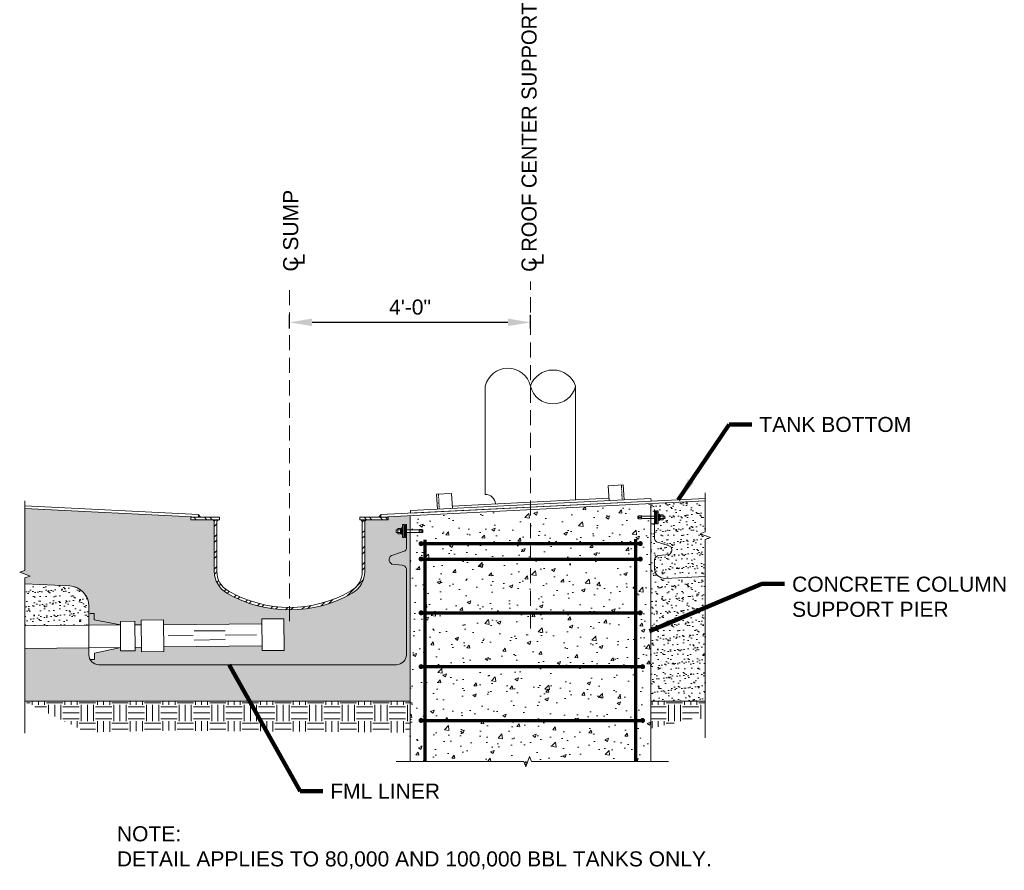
# Model space of a CAD drawing. Header units: inches. Extents: x -1412 to -265, y -396 to 498.
# Tile 1 of 5: x -1412 to -1216, y 73 to 242. Entities that reach past the tile are written whole.
import ezdxf

# ---------------------------------------------------------------- set-up
doc = ezdxf.new("R2010")
doc.units = ezdxf.units.IN
doc.header["$MEASUREMENT"] = 0
doc.linetypes.add('( Dashed )', pattern=[9, 6, -3])
doc.linetypes.add('HIDDEN2', pattern=[0.1875, 0.125, -0.0625])
doc.layers.get('DefPoints').update_dxf_attribs({"lineweight": 0})
for name, color, linetype, lineweight in [('G-ANNO-DIMS', 2, 'Continuous', 0), ('G-ANNO-MASK', 1, 'Continuous', 0), ('G-ANNO-NOTE', 4, 'Continuous', 30), ('G-ANNO-PATT', 250, 'Continuous', 0), ('G-ANNO-TEXT', 2, 'Continuous', 30), ('G-GRID-COOR', 2, 'Continuous', 13), ('M-DETL-LGHT', 3, 'Continuous', 0), ('M-DETL-MEDM', 5, 'Continuous', 0), ('M-DETL-MLGT', 2, 'Continuous', 0), ('M-DETL-XLGT', 1, 'Continuous', 0), ('S-REIN-RBAR', 1, 'Continuous', 70)]:
    doc.layers.add(name, color=color, linetype=linetype, lineweight=lineweight)
doc.styles.add("AEC_AC_07ArchDims-CC_1-2_1'", font='arial.ttf', dxfattribs={"height": 3})
doc.styles.add("AEC_AC_46Text-LeftTop_1-2_1'", font='arial.ttf', dxfattribs={"height": 3})
doc.dimstyles.new("AEC_AC_07_Arch-Dims_1-2_1'", dxfattribs={"dimtxt": 3, "dimasz": 4.5, "dimexe": 1.5, "dimexo": 1.5, "dimgap": 1.5, "dimtad": 1, "dimdec": 4, "dimzin": 15, "dimdsep": 46, "dimlunit": 4, "dimtxsty": "AEC_AC_07ArchDims-CC_1-2_1'", "dimcen": 0.09, "dimclrd": 256, "dimclre": 256, "dimazin": 2, "dimtfac": 0.7, "dimtdec": 4, "dimtix": 1, "dimtmove": 1, "dimatfit": 3, "dimfxl": 1, "dimfrac": 1, "dimtolj": 1, "dimtzin": 15, "dimlwd": 30, "dimlwe": 30, "dimarcsym": 0})
doc.dimstyles.new("AEC_AC_46_Notes_1-2_1'", dxfattribs={"dimtxt": 3, "dimasz": 4.5, "dimexe": 1.5, "dimexo": 1.5, "dimgap": 1.5, "dimtad": 1, "dimjust": 1, "dimdec": 3, "dimzin": 15, "dimdsep": 46, "dimlunit": 5, "dimtxsty": "AEC_AC_46Text-LeftTop_1-2_1'", "dimcen": 0.09, "dimclrd": 256, "dimclre": 256, "dimazin": 2, "dimtfac": 0.7, "dimtdec": 3, "dimtmove": 1, "dimatfit": 1, "dimfxl": 1, "dimfrac": 1, "dimtolj": 1, "dimtzin": 15, "dimlwd": 30, "dimlwe": 30, "dimarcsym": 0})

# ---------------------------------------------------------------- blocks, each defined once
blk = doc.blocks.new('PIPEEND')
for centre, radius, start, end in [((0.059, 0.75), 0.257, 103.375, 256.625), ((0.087, 0.25), 0.265, 109.106, 250.894), ((-0.059, 0.25), 0.257, 283.375, 76.625)]:
    blk.add_arc(centre, radius, start, end)
blk = doc.blocks.new('*D52')
at = {"layer": 'DefPoints', "color": 0, "transparency": 16777216}
for p in [(-1358.17, 182.08), (-1358.17, 179.33), (-1310.17, 179.33)]:
    blk.add_point(p, dxfattribs=at)
at = {"layer": 'G-ANNO-DIMS', "lineweight": 30, "transparency": 16777216}
for p, q in [((-1358.17, 180.83), (-1358.17, 183.58)), ((-1310.17, 180.83), (-1310.17, 183.58)), ((-1314.67, 182.08), (-1353.67, 182.08))]:
    blk.add_line(p, q, dxfattribs=at)
at = {"layer": 'G-ANNO-DIMS', "transparency": 16777216}
for points in [[(-1353.67, 182.83), (-1353.67, 181.33), (-1358.17, 182.08)], [(-1314.67, 182.83), (-1314.67, 181.33), (-1310.17, 182.08)]]:
    blk.add_solid(points, dxfattribs=at)
at = {"layer": 'G-ANNO-DIMS', "color": 0, "lineweight": 30, "transparency": 16777216, "insert": (-1334.17, 185.11), "char_height": 3, "attachment_point": 5, "style": "AEC_AC_07ArchDims-CC_1-2_1'"}
blk.add_mtext('\\A1;4\'-0"', dxfattribs=at)

msp = doc.modelspace()

# ---------------------------------------------------------------- hatches: boundary and pattern name
at = {"layer": 'G-ANNO-PATT'}
h = msp.add_hatch(dxfattribs=at)
h.set_pattern_fill('AR-CONC', color=256, style=0, pattern_type=2)
h.set_pattern_definition([(50, (-1328.6265, 110.2856), (7.1726, -0.6275), [0.75, -8.25]), (355, (-1328.6265, 110.2856), (-1.3875, 7.5219), [0.6, -6.6]), (100.451, (-1328.029, 110.233), (5.7851, 6.8944), [0.6374, -7.0114]), (46.184, (-1328.6265, 112.286), (10.6724, -1.6552), [1.125, -12.375]), (96.636, (-1327.737, 112.148), (9.3466, 9.7412), [0.9561, -10.5171]), (351.184, (-1328.627, 112.286), (9.3466, 9.7412), [0.9, -9.9]), (21, (-1327.6265, 111.7856), (5.9691, -4.0262), [0.75, -8.25]), (326, (-1327.6265, 111.7856), (2.4332, 7.2515), [0.6, -6.6]), (71.451, (-1327.129, 111.45), (8.4022, 3.2253), [0.6374, -7.0114]), (37.5, (-1328.6265, 110.2856), (0.1216, 3.32894), [0, -6.52, 0, -6.7, 0, -6.625]), (7.5, (-1328.6265, 110.2856), (2.6307, 3.94412), [0, -3.82, 0, -6.37, 0, -2.525]), (327.5, (-1330.8565, 110.2856), (5.33822, -0.22555), [0, -2.5, 0, -7.8, 0, -10.35]), (317.5, (-1331.8565, 110.2856), (5.83186, 1.00105), [0, -3.25, 0, -5.18, 0, -7.35])])
h.paths.add_polyline_path([(-1334.16658, 104.68751), (-1334.16658, 94.55727), (-1311.47005, 94.55727), (-1311.09505, 93.52697), (-1310.34505, 95.58758), (-1309.97005, 94.55727), (-1286.16658, 94.55727), (-1286.16658, 104.68751), (-1286.16658, 142.95754), (-1288.01185, 142.95754), (-1288.60616, 142.90815), (-1288.73834, 142.95754), (-1288.73834, 143.22188), (-1288.73834, 143.486), (-1288.60616, 143.486), (-1288.01185, 143.53539), (-1286.16667, 143.50228), (-1286.16658, 143.50703), (-1286.16658, 145.94706), (-1334.16658, 143.54706), (-1334.16658, 141.62769), (-1334.16658, 140.75589), (-1332.32131, 140.75589), (-1331.727, 140.80528), (-1331.59483, 140.75589), (-1331.59483, 140.49178), (-1331.59483, 140.22743), (-1331.727, 140.22743), (-1332.32131, 140.17804), (-1334.16658, 140.21115)])
at = {"layer": 'G-ANNO-PATT', "lineweight": 13}
h = msp.add_hatch(dxfattribs=at)
h.set_pattern_fill('AR-SAND', color=256, style=0, pattern_type=2)
h.set_pattern_definition([(37.5, (-1278.739, 135.9153), (-0.063, 1.92682), [0, -1.52, 0, -1.7, 0, -1.625]), (7.5, (-1278.739, 135.9153), (1.7698, 2.82215), [0, -0.82, 0, -1.37, 0, -0.525]), (327.5, (-1279.969, 135.9153), (3.11414, 0.00566), [0, -0.5, 0, -1.8, 0, -2.35]), (317.5, (-1279.969, 135.9153), (3.0061, 0.8777), [0, -0.25, 0, -1.18, 0, -1.35])])
h.paths.add_polyline_path([(-1285.45135, 138.92179, 0.295847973), (-1285.03133, 138.36332), (-1282.73724, 137.60084, -0.743172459), (-1282.55107, 135.80985), (-1284.55929, 135.60906, 0.3229525), (-1285.47001, 134.84118), (-1285.47082, 134.66566), (-1285.45795, 132.92503, 0.403276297), (-1283.34792, 131.05715), (-1275.32533, 131.44734), (-1275.32533, 138.82779), (-1274.29503, 139.20279), (-1276.35563, 139.95279), (-1275.32533, 140.32779), (-1275.32533, 146.48912), (-1286.16658, 145.94706), (-1286.16658, 143.486), (-1285.44508, 143.486), (-1285.25924, 143.486), (-1285.25924, 144.54268), (-1285.11764, 144.54268), (-1285.11764, 143.486), (-1284.95838, 143.486), (-1284.95838, 144.54268), (-1284.69427, 144.54268), (-1284.69427, 143.486), (-1284.53954, 143.486), (-1284.53954, 143.84466), (-1284.47109, 143.84466), (-1284.47109, 143.486), (-1284.295, 143.486), (-1284.295, 143.61284, -0.244404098), (-1284.22904, 143.75013), (-1283.80063, 143.75013, -0.23624493), (-1283.73459, 143.61794), (-1283.73385, 143.61794), (-1283.73385, 143.486), (-1283.39495, 143.486), (-1283.39495, 142.95754), (-1283.73385, 142.95754), (-1283.73385, 142.8256), (-1283.73459, 142.8256, -0.236115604), (-1283.80063, 142.69349), (-1284.22904, 142.69349, -0.244404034), (-1284.295, 142.83077), (-1284.295, 142.95754), (-1284.47109, 142.95754), (-1284.47109, 142.59887), (-1284.53954, 142.59887), (-1284.53954, 142.95754), (-1284.69427, 142.95754), (-1284.69427, 141.90108), (-1284.95838, 141.90108), (-1284.95838, 142.95754), (-1285.11764, 142.95754), (-1285.11764, 141.90108), (-1285.25924, 141.90108), (-1285.25924, 142.95754), (-1285.44508, 142.95754), (-1285.44508, 140.29373), (-1285.44508, 139.5801), (-1285.44834, 139.58011)])
h = msp.add_hatch(dxfattribs=at)
h.set_pattern_fill('AR-SAND', color=256, style=0, pattern_type=2)
h.set_pattern_definition([(37.5, (-1388.2087, 135.0627), (-0.062993, 1.926824), [0, -1.52, 0, -1.7, 0, -1.625]), (7.5, (-1388.2087, 135.0627), (1.76978, 2.82215), [0, -0.82, 0, -1.37, 0, -0.525]), (327.5, (-1389.4387, 135.0627), (3.11414, 0.00566), [0, -0.5, 0, -1.8, 0, -2.35]), (317.5, (-1389.4387, 135.0627), (3.00613, 0.87768), [0, -0.25, 0, -1.18, 0, -1.35])])
h.paths.add_polyline_path([(-1397.90551, 114.86896, 0.269847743), (-1396.16643, 113.85667), (-1358.16658, 113.85667), (-1336.88808, 113.85667, 0.414213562), (-1334.88809, 115.85666), (-1334.83835, 132.77527), (-1334.84023, 132.95077, 0.3229525), (-1335.75563, 133.71307), (-1337.76505, 133.90155, -0.743172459), (-1337.58985, 135.69365), (-1335.30048, 136.47016, 0.295847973), (-1334.88388, 137.03119), (-1334.88809, 138.40311), (-1334.88809, 140.22743), (-1335.07393, 140.22743), (-1335.07393, 139.17098), (-1335.21552, 139.17098), (-1335.21552, 140.22743), (-1335.37478, 140.22743), (-1335.37478, 139.17098), (-1335.63889, 139.17098), (-1335.63889, 140.22743), (-1335.79363, 140.22743), (-1335.79363, 139.86877), (-1335.86208, 139.86877), (-1335.86208, 140.22743), (-1336.03816, 140.22743), (-1336.03816, 140.10067, -0.244404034), (-1336.10412, 139.96338), (-1336.53254, 139.96338, -0.236115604), (-1336.59858, 140.09549), (-1336.59932, 140.09549), (-1336.59932, 140.22743), (-1336.93822, 140.22743), (-1336.93822, 140.75589), (-1336.59932, 140.75589), (-1336.59932, 140.88783), (-1336.59858, 140.88783, -0.23624493), (-1336.53254, 141.02002), (-1336.10412, 141.02002, -0.244404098), (-1336.03816, 140.88274), (-1336.03816, 140.75589), (-1335.86208, 140.75589), (-1335.86208, 141.11456), (-1335.79363, 141.11456), (-1335.79363, 140.75589), (-1335.63889, 140.75589), (-1335.63889, 141.81258), (-1335.37478, 141.81258), (-1335.37478, 140.75589), (-1335.21552, 140.75589), (-1335.21552, 141.81258), (-1335.07393, 141.81258), (-1335.07393, 140.75589), (-1334.88809, 140.75589), (-1334.16658, 140.75589), (-1334.16658, 141.62769), (-1334.16658, 143.54706), (-1339.97684, 143.25655), (-1338.50775, 143.25655), (-1338.50167, 142.75655), (-1343.16658, 142.75655), (-1343.16658, 132.4522, -0.267949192), (-1345.66658, 128.12207, -0.267949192), (-1370.66658, 128.12207, -0.267949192), (-1373.16658, 132.4522), (-1373.16658, 142.75655), (-1377.8315, 142.75655), (-1377.81647, 143.25655), (-1376.33801, 143.25655), (-1410.92014, 144.98474), (-1410.92014, 132.64674), (-1411.95045, 132.27174), (-1409.88984, 131.52174), (-1410.92014, 131.14674), (-1410.92014, 129.98399), (-1401.97211, 129.54879, -0.400050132), (-1398.16642, 125.55351), (-1398.16642, 121.71798), (-1391.8633, 121.78102), (-1391.86795, 122.47933), (-1388.9786, 122.5023), (-1388.97399, 121.80991), (-1387.71218, 121.82253), (-1387.71177, 121.82253), (-1387.72099, 122.72814), (-1383.32227, 122.77295), (-1383.31239, 121.80281), (-1363.7124, 122.00691), (-1363.72218, 122.96731), (-1359.32347, 123.01212), (-1359.25918, 116.70113), (-1363.6579, 116.65632), (-1363.66764, 117.61225), (-1383.26768, 117.41261), (-1383.25799, 116.46196), (-1387.65671, 116.41715), (-1387.66593, 117.32276), (-1387.66635, 117.32276), (-1388.94399, 117.30998), (-1388.93937, 116.61759), (-1391.82875, 116.59833), (-1391.8333, 117.28109), (-1397.06867, 116.14244), (-1397.04354, 114.8862)])
at = {"layer": 'G-ANNO-PATT'}
h = msp.add_hatch(dxfattribs=at)
h.set_pattern_fill('ANSI32', color=256, style=0, pattern_type=2)
h.set_pattern_definition([(135, (-1377.8323, 142.7568), (-1.59099, -1.59099), []), (135, (-1377.8323, 143.8175), (-1.59099, -1.59099), [])])
h.paths.add_polyline_path([(-1372.15477, 142.75655), (-1372.15477, 143.25655), (-1377.8315, 143.25655), (-1377.8315, 142.75655)])
h.paths.add_polyline_path([(-1338.50167, 142.75655), (-1338.50167, 143.25655), (-1344.17839, 143.25655), (-1344.17839, 142.75655)])
h = msp.add_hatch(dxfattribs=at)
h.set_pattern_fill('ANSI32', color=256, style=0, pattern_type=2)
h.set_pattern_definition([(45, (-1373.1674, 107.4457), (-1.59099, 1.59099), []), (45, (-1372.1067, 107.4457), (-1.59099, 1.59099), [])])
h.paths.add_polyline_path([(-1372.65477, 132.44538), (-1372.65477, 142.75655), (-1373.16658, 142.75655), (-1373.16658, 132.4522, 0.267949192), (-1370.66658, 128.12207, 0.267949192), (-1345.66658, 128.12207, 0.267949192), (-1343.16658, 132.4522), (-1343.16658, 142.75655), (-1343.67839, 142.75655), (-1343.67839, 132.44538, -0.268131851), (-1345.93105, 128.54674, -0.267583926), (-1370.40212, 128.54674, -0.268131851)])
at = {"layer": 'G-ANNO-PATT', "lineweight": 13}
h = msp.add_hatch(dxfattribs=at)
h.set_pattern_fill('AR-SAND', color=256, style=0, pattern_type=2)
h.set_pattern_definition([(37.5, (-1279.5427, 116.9106), (-0.06299, 1.92682), [0, -1.52, 0, -1.7, 0, -1.625]), (7.5, (-1279.5427, 116.9106), (1.76978, 2.82215), [0, -0.82, 0, -1.37, 0, -0.525]), (327.5, (-1280.7727, 116.9106), (3.11414, 0.00566), [0, -0.5, 0, -1.8, 0, -2.35]), (317.5, (-1280.7727, 116.9106), (3.00613, 0.87768), [0, -0.25, 0, -1.18, 0, -1.35])])
h.paths.add_polyline_path([(-1283.34792, 131.05715, -0.403276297), (-1285.45795, 132.92503), (-1285.47082, 134.66566), (-1285.47001, 134.84118, -0.3229525), (-1284.55929, 135.60906), (-1282.55107, 135.80985, 0.743172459), (-1282.73724, 137.60084), (-1285.03133, 138.36332, -0.295847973), (-1285.45135, 138.92179), (-1285.44834, 139.58011), (-1285.44508, 140.29373), (-1285.44508, 142.95754), (-1286.16658, 142.95754), (-1286.16658, 106.60688), (-1275.32533, 106.60688), (-1275.32533, 131.44734)])
h = msp.add_hatch(dxfattribs=at)
h.set_pattern_fill('AR-SAND', color=256, style=0, pattern_type=2)
h.set_pattern_definition([(37.5, (-1400.4622, 110.2224), (-0.062993, 1.926824), [0, -1.52, 0, -1.7, 0, -1.625]), (7.5, (-1400.4622, 110.2224), (1.76978, 2.82215), [0, -0.82, 0, -1.37, 0, -0.525]), (327.5, (-1401.6922, 110.2224), (3.11414, 0.00566), [0, -0.5, 0, -1.8, 0, -2.35]), (317.5, (-1401.6922, 110.2224), (3.00613, 0.87768), [0, -0.25, 0, -1.18, 0, -1.35])])
h.paths.add_polyline_path([(-1334.88388, 137.03119, -0.295847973), (-1335.30048, 136.47016), (-1337.58985, 135.69365, 0.743172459), (-1337.76505, 133.90155), (-1335.75563, 133.71307, -0.3229525), (-1334.84023, 132.95077), (-1334.83835, 132.77527), (-1334.88809, 115.85666, -0.414213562), (-1336.88808, 113.85667), (-1358.16658, 113.85667), (-1396.16643, 113.85667, -0.413627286), (-1398.16642, 115.85266, -0.000500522), (-1398.16642, 115.85666), (-1398.16642, 117.21776), (-1410.92014, 117.09022), (-1410.92014, 106.60688), (-1334.16658, 106.60688), (-1334.16658, 140.22743), (-1334.88809, 140.22743), (-1334.88809, 138.40311)])
h = msp.add_hatch(dxfattribs=at)
h.set_pattern_fill('AR-SAND', color=256, style=0, pattern_type=2)
h.set_pattern_definition([(37.5, (-1403.8233, 123.7045), (-0.063, 1.92682), [0, -1.52, 0, -1.7, 0, -1.625]), (7.5, (-1403.8233, 123.7045), (1.7698, 2.82215), [0, -0.82, 0, -1.37, 0, -0.525]), (327.5, (-1405.0533, 123.7045), (3.11414, 0.00566), [0, -0.5, 0, -1.8, 0, -2.35]), (317.5, (-1405.0533, 123.7045), (3.0061, 0.8777), [0, -0.25, 0, -1.18, 0, -1.35])])
h.paths.add_polyline_path([(-1398.16642, 125.55351, 0.400050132), (-1401.97211, 129.54879), (-1410.92014, 129.98399), (-1410.92014, 121.59045), (-1398.16642, 121.71798)])
at = {"layer": 'G-ANNO-PATT'}
h = msp.add_hatch(dxfattribs=at)
h.set_pattern_fill('EARTH', color=256, pattern_type=2)
h.set_pattern_definition([(0, (-5118.0906, -3631.2126), (3.249996, 3.249996), [3.249996, -3.249996]), (0, (-5118.0906, -3629.994), (3.249996, 3.249996), [3.249996, -3.249996]), (0, (-5118.0906, -3628.775), (3.249996, 3.249996), [3.249996, -3.249996]), (90, (-5117.6843, -3628.369), (-3.249996, 3.249996), [3.249996, -3.249996]), (90, (-5116.4655, -3628.369), (-3.249996, 3.249996), [3.249996, -3.249996]), (90, (-5115.2468, -3628.369), (-3.249996, 3.249996), [3.249996, -3.249996])])
h.paths.add_polyline_path([(-1286.16658, 106.60688), (-1286.16658, 101.17448), (-1277.72328, 103.08461), (-1275.32533, 103.08461), (-1275.32533, 106.60688)])
h.paths.add_polyline_path([(-1334.16658, 100.33289), (-1334.16658, 106.60688), (-1410.92014, 106.60688), (-1410.92014, 106.45637), (-1398.63615, 100.39107), (-1381.82442, 100.72648), (-1346.86753, 100.4545)])
at = {"layer": 'M-DETL-MLGT'}
for points in [[(-1376.33801, 143.25655), (-1376.32207, 143.74755), (-1375.92373, 143.25655)], [(-1373.17059, 142.24095), (-1373.57647, 142.75609), (-1373.17059, 142.75609)], [(-1343.68027, 142.24095), (-1344.08615, 142.75609), (-1343.68027, 142.75609)]]:
    msp.add_hatch(color=256, dxfattribs=at).paths.add_polyline_path(points)
at = {"layer": 'M-DETL-MLGT', "extrusion": (0, 0, -1)}
for points in [[(1339.99516, 143.25655), (1340.0111, 143.74755), (1340.40943, 143.25655)], [(1372.65289, 142.24095), (1372.24701, 142.75609), (1372.65289, 142.75609)], [(1343.16257, 142.24095), (1342.75669, 142.75609), (1343.16257, 142.75609)]]:
    msp.add_hatch(color=256, dxfattribs=at).paths.add_polyline_path(points)
at = {"layer": 'S-REIN-RBAR'}
h = msp.add_hatch(color=256, dxfattribs=at)
edge = h.paths.add_edge_path()
edge.add_arc((-1331.9615, 137.98283), 0.5, 0, 360)
h = msp.add_hatch(color=256, dxfattribs=at)
edge = h.paths.add_edge_path()
edge.add_arc((-1288.2759, 137.98283), 0.5, 0, 360)
h = msp.add_hatch(color=256, dxfattribs=at)
edge = h.paths.add_edge_path()
edge.add_arc((-1331.9615, 134.91252), 0.5, 0, 360)
h = msp.add_hatch(color=256, dxfattribs=at)
edge = h.paths.add_edge_path()
edge.add_arc((-1288.2759, 134.91252), 0.5, 0, 360)
h = msp.add_hatch(color=256, dxfattribs=at)
edge = h.paths.add_edge_path()
edge.add_arc((-1331.9615, 124.18908), 0.5, 0, 360)
h = msp.add_hatch(color=256, dxfattribs=at)
edge = h.paths.add_edge_path()
edge.add_arc((-1288.2759, 124.18908), 0.5, 0, 360)
h = msp.add_hatch(color=256, dxfattribs=at)
edge = h.paths.add_edge_path()
edge.add_arc((-1331.9615, 113.46565), 0.5, 0, 360)
h = msp.add_hatch(color=256, dxfattribs=at)
edge = h.paths.add_edge_path()
edge.add_arc((-1287.82655, 113.46565), 0.5, 0, 360)
h = msp.add_hatch(color=256, dxfattribs=at)
edge = h.paths.add_edge_path()
edge.add_arc((-1331.9615, 102.74221), 0.5, 0, 360)
h = msp.add_hatch(color=256, dxfattribs=at)
edge = h.paths.add_edge_path()
edge.add_arc((-1287.82655, 102.74221), 0.5, 0, 360)

# ---------------------------------------------------------------- linework, layer by layer
at = {"layer": 'G-ANNO-MASK', "flags": 128}
for points in [[(-1275.32533, 99.25133), (-1275.32533, 138.82779), (-1274.29503, 139.20279), (-1276.35563, 139.95279), (-1275.32533, 140.32779), (-1275.32533, 148.12019)], [(-1410.92014, 100.2278), (-1410.92014, 131.14674), (-1409.88984, 131.52174), (-1411.95045, 132.27174), (-1410.92014, 132.64674), (-1410.92014, 146.48129)], [(-1282.62551, 94.55727), (-1309.97005, 94.55727), (-1310.34505, 95.58758), (-1311.09505, 93.52697), (-1311.47005, 94.55727), (-1336.90605, 94.55727)]]:
    msp.add_lwpolyline(points, dxfattribs=at)
at = {"layer": 'G-GRID-COOR', "linetype": '( Dashed )', "ltscale": 0.5}
for p, q in [((-1358.16658, 122.52968), (-1358.16658, 189.98171)), ((-1310.16658, 121.07149), (-1310.16658, 190.24587))]:
    msp.add_line(p, q, dxfattribs=at)
at = {"layer": 'M-DETL-LGHT', "color": 3}
for p, q in [((-1397.13539, 124.07108), (-1397.99753, 124.07108)), ((-1397.13539, 122.8146), (-1397.13539, 124.07108)), ((-1410.92014, 121.59045), (-1391.8633, 121.78102)), ((-1391.8633, 121.78102), (-1397.13539, 122.8146)), ((-1388.97399, 121.80991), (-1387.71218, 121.82253)), ((-1383.32227, 122.77295), (-1387.72099, 122.72814)), ((-1387.72099, 122.72814), (-1387.65671, 116.41715)), ((-1383.25799, 116.46196), (-1383.32227, 122.77295)), ((-1383.31239, 121.80281), (-1363.7124, 122.00691)), ((-1363.72218, 122.96731), (-1359.32347, 123.01212)), ((-1363.6579, 116.65632), (-1363.72218, 122.96731)), ((-1359.32347, 123.01212), (-1359.25918, 116.70113)), ((-1377.20554, 120.58887), (-1370.9981, 120.61815)), ((-1370.99374, 119.72746), (-1364.78698, 119.82463)), ((-1382.38184, 119.62128), (-1377.39887, 119.67128)), ((-1377.187, 118.76888), (-1370.98025, 118.86604)), ((-1410.92014, 117.09022), (-1391.8333, 117.28109)), ((-1391.8183, 117.28124), (-1397.06867, 116.14244)), ((-1397.06867, 116.14244), (-1397.04354, 114.8862)), ((-1388.94399, 117.30998), (-1387.66635, 117.32276)), ((-1387.65671, 116.41715), (-1383.25799, 116.46196)), ((-1383.26768, 117.41261), (-1363.66764, 117.61225)), ((-1359.25918, 116.70113), (-1363.6579, 116.65632)), ((-1397.04354, 114.8862), (-1397.90551, 114.86896))]:
    msp.add_line(p, q, dxfattribs=at)
msp.add_3dface([(-1388.9786, 122.5023), (-1388.93937, 116.61759), (-1391.82875, 116.59833), (-1391.86795, 122.47933)], dxfattribs=at)
at = {"layer": 'M-DETL-MEDM'}
for p, q in [((-1285.44508, 144.78197), (-1285.44508, 139.5801)), ((-1334.88809, 141.83984), (-1334.88809, 138.40311)), ((-1285.47082, 134.66566), (-1285.45795, 132.92503)), ((-1334.83835, 132.77527), (-1334.88809, 115.85666)), ((-1401.97211, 129.54879), (-1410.92014, 129.98399)), ((-1275.32533, 131.44734), (-1283.34792, 131.05715)), ((-1398.16642, 115.85666), (-1398.16642, 125.55351)), ((-1358.16658, 113.85667), (-1396.16643, 113.85667)), ((-1336.88808, 113.85667), (-1358.16658, 113.85667))]:
    msp.add_line(p, q, dxfattribs=at)
at = {"layer": 'M-DETL-MEDM', "flags": 128}
for points in [[(-1285.44508, 140.29373), (-1285.45135, 138.92179, 0.295847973), (-1285.03133, 138.36332), (-1282.73724, 137.60084, -0.743172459), (-1282.55107, 135.80985), (-1284.55929, 135.60906, 0.3229525), (-1285.47001, 134.84118), (-1285.47082, 134.66566)], [(-1334.89856, 138.40307), (-1334.88388, 137.03119, -0.295847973), (-1335.30048, 136.47016), (-1337.58985, 135.69365, 0.743172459), (-1337.76505, 133.90155), (-1335.75563, 133.71307, -0.3229525), (-1334.84023, 132.95077), (-1334.83835, 132.77527)]]:
    msp.add_lwpolyline(points, format="xyb", dxfattribs=at)
at = {"layer": 'M-DETL-MEDM'}
for centre, radius, start, end in [((-1283.43331, 133.08642), 2.03106, 184.5573243, 272.4095335), ((-1402.16642, 125.55351), 4, 0, 87.2155424), ((-1396.16643, 115.85666), 1.99999, 180, 270), ((-1396.16643, 115.85666), 1.99999, 180, 270), ((-1336.88808, 115.85666), 1.99999, 270, 360)]:
    msp.add_arc(centre, radius, start, end, dxfattribs=at)
at = {"layer": 'M-DETL-MLGT'}
for p, q in [((-1319.16658, 169.38172), (-1319.16658, 147.80023)), ((-1301.16658, 169.38172), (-1301.16658, 146.69923)), ((-1291.6647, 149.67744), (-1294.66095, 149.52763)), ((-1294.66095, 149.52763), (-1294.51114, 146.53137)), ((-1291.6647, 149.67744), (-1291.51488, 146.68119)), ((-1328.86822, 147.81727), (-1325.87196, 147.96708)), ((-1328.86822, 147.81727), (-1328.71841, 144.82101)), ((-1325.87196, 147.96708), (-1325.72215, 144.97082)), ((-1376.33801, 143.75655), (-1410.92014, 145.48566)), ((-1339.99516, 143.75655), (-1275.32533, 146.99004)), ((-1339.99516, 143.25563), (-1275.32533, 146.48912)), ((-1286.16658, 94.55727), (-1286.16658, 145.94706)), ((-1376.33801, 143.25563), (-1410.92014, 144.98474)), ((-1377.8315, 142.75655), (-1377.8315, 143.25655)), ((-1372.15477, 143.25655), (-1377.81647, 143.25655)), ((-1376.33801, 143.25655), (-1376.33801, 143.75725)), ((-1376.32207, 143.74755), (-1376.33801, 143.25655)), ((-1376.33264, 143.35887), (-1376.32207, 143.74755)), ((-1376.32207, 143.74755), (-1375.92373, 143.25655)), ((-1372.15477, 142.75655), (-1372.15477, 143.25655)), ((-1344.17839, 143.25655), (-1338.50775, 143.25655)), ((-1344.17839, 142.75655), (-1344.17839, 143.25655)), ((-1340.0111, 143.74755), (-1340.40943, 143.25655)), ((-1340.00052, 143.35887), (-1340.0111, 143.74755)), ((-1340.0111, 143.74755), (-1339.99516, 143.25655)), ((-1339.99516, 143.25563), (-1339.99516, 143.75655)), ((-1338.50167, 142.75655), (-1338.50167, 143.25655)), ((-1334.16658, 94.55727), (-1334.16658, 143.54706)), ((-1288.73834, 143.22188), (-1288.73834, 143.486)), ((-1288.73834, 143.486), (-1288.60616, 143.486)), ((-1288.60616, 143.22188), (-1288.60616, 143.53539)), ((-1288.60616, 143.53539), (-1288.01185, 143.53539)), ((-1288.44106, 143.22188), (-1288.41708, 143.28774)), ((-1288.42484, 143.17226), (-1288.40085, 143.23835)), ((-1288.41708, 143.28774), (-1288.30913, 143.28774)), ((-1288.40085, 143.23835), (-1288.30913, 143.23835)), ((-1288.20118, 143.28774), (-1288.30913, 143.28774)), ((-1288.2174, 143.23835), (-1288.30913, 143.23835)), ((-1288.19318, 143.17226), (-1288.2174, 143.23835)), ((-1288.17695, 143.22188), (-1288.20118, 143.28774)), ((-1288.01185, 143.22188), (-1288.01185, 143.53539)), ((-1288.01185, 143.486), (-1285.25924, 143.486)), ((-1286.16658, 104.68751), (-1286.16658, 143.50703)), ((-1285.25924, 144.54268), (-1285.11764, 144.54268)), ((-1285.25924, 144.54268), (-1285.25924, 141.90108)), ((-1285.11764, 141.90108), (-1285.11764, 144.54268)), ((-1285.11764, 143.486), (-1284.95838, 143.486)), ((-1284.95838, 144.54268), (-1284.69427, 144.54268)), ((-1284.95838, 144.54268), (-1284.95838, 141.90108)), ((-1284.69427, 141.90108), (-1284.69427, 144.54268)), ((-1284.69427, 143.486), (-1284.53954, 143.486)), ((-1284.53954, 143.84466), (-1284.47109, 143.84466)), ((-1284.53954, 142.59887), (-1284.53954, 143.84466)), ((-1284.47109, 142.59887), (-1284.47109, 143.84466)), ((-1284.47109, 143.486), (-1284.295, 143.486)), ((-1284.295, 143.22188), (-1284.295, 143.61794)), ((-1284.22915, 143.75011), (-1283.80064, 143.75011)), ((-1284.22915, 143.486), (-1283.80064, 143.486)), ((-1283.73385, 143.22188), (-1283.73385, 143.61794)), ((-1283.73385, 143.486), (-1283.39495, 143.486)), ((-1283.39495, 143.486), (-1283.39495, 142.95754)), ((-1372.15477, 142.75655), (-1377.8315, 142.75655)), ((-1373.16658, 132.4522), (-1373.16658, 142.75655)), ((-1372.65477, 132.44538), (-1372.65477, 142.75655)), ((-1344.17839, 142.75655), (-1338.50167, 142.75655)), ((-1344.17839, 142.75655), (-1338.50167, 142.75655)), ((-1343.67839, 132.44538), (-1343.67839, 142.75655)), ((-1343.16658, 132.4522), (-1343.16658, 142.75655)), ((-1335.37478, 141.81258), (-1335.63889, 141.81258)), ((-1335.63889, 139.17098), (-1335.63889, 141.81258)), ((-1335.37478, 141.81258), (-1335.37478, 139.17098)), ((-1335.21552, 139.17098), (-1335.21552, 141.81258)), ((-1335.07393, 141.81258), (-1335.21552, 141.81258)), ((-1335.07393, 141.81258), (-1335.07393, 139.17098)), ((-1334.16658, 104.68751), (-1334.16658, 141.62769)), ((-1288.73834, 143.22188), (-1288.73834, 142.95754)), ((-1288.73834, 142.95754), (-1288.60616, 142.95754)), ((-1288.60616, 143.22188), (-1288.44106, 143.22188)), ((-1288.60616, 143.22188), (-1288.60616, 142.90815)), ((-1288.60616, 143.22188), (-1288.44106, 143.22188)), ((-1288.60616, 143.17226), (-1288.42484, 143.17226)), ((-1288.60616, 142.90815), (-1288.01185, 142.90815)), ((-1288.01185, 143.17226), (-1288.19318, 143.17226)), ((-1288.01185, 143.22188), (-1288.17695, 143.22188)), ((-1288.01185, 143.22188), (-1288.17695, 143.22188)), ((-1288.01185, 143.22188), (-1288.01185, 142.90815)), ((-1288.01185, 142.95754), (-1285.25924, 142.95754)), ((-1285.25924, 141.90108), (-1285.11764, 141.90108)), ((-1285.11764, 142.95754), (-1284.95838, 142.95754)), ((-1284.95838, 141.90108), (-1284.69427, 141.90108)), ((-1284.69427, 142.95754), (-1284.53954, 142.95754)), ((-1284.53954, 142.59887), (-1284.47109, 142.59887)), ((-1284.47109, 142.95754), (-1284.295, 142.95754)), ((-1284.295, 143.22188), (-1284.295, 142.8256)), ((-1284.22915, 142.95754), (-1283.80064, 142.95754)), ((-1284.22915, 142.69342), (-1283.80064, 142.69342)), ((-1283.73385, 143.22188), (-1283.73385, 142.8256)), ((-1283.73385, 142.95754), (-1283.39495, 142.95754)), ((-1336.93822, 140.75589), (-1336.93822, 140.22743)), ((-1336.59932, 140.75589), (-1336.93822, 140.75589)), ((-1336.59932, 140.22743), (-1336.93822, 140.22743)), ((-1336.59932, 140.49178), (-1336.59932, 140.88783)), ((-1336.59932, 140.49178), (-1336.59932, 140.09549)), ((-1336.10402, 141.02001), (-1336.53252, 141.02001)), ((-1336.10402, 140.75589), (-1336.53252, 140.75589)), ((-1336.10402, 140.22743), (-1336.53252, 140.22743)), ((-1336.10402, 139.96332), (-1336.53252, 139.96332)), ((-1336.03816, 140.49178), (-1336.03816, 140.88783)), ((-1335.86208, 140.75589), (-1336.03816, 140.75589)), ((-1336.03816, 140.49178), (-1336.03816, 140.09549)), ((-1335.86208, 140.22743), (-1336.03816, 140.22743)), ((-1335.79363, 141.11456), (-1335.86208, 141.11456)), ((-1335.86208, 139.86877), (-1335.86208, 141.11456)), ((-1335.79363, 139.86877), (-1335.86208, 139.86877)), ((-1335.79363, 139.86877), (-1335.79363, 141.11456)), ((-1335.63889, 140.75589), (-1335.79363, 140.75589)), ((-1335.63889, 140.22743), (-1335.79363, 140.22743)), ((-1335.21552, 140.75589), (-1335.37478, 140.75589)), ((-1335.21552, 140.22743), (-1335.37478, 140.22743)), ((-1332.32131, 140.75589), (-1335.07393, 140.75589)), ((-1332.32131, 140.22743), (-1335.07393, 140.22743)), ((-1332.32131, 140.49178), (-1332.32131, 140.80528)), ((-1331.727, 140.80528), (-1332.32131, 140.80528)), ((-1332.32131, 140.49178), (-1332.15621, 140.49178)), ((-1332.32131, 140.49178), (-1332.32131, 140.17804)), ((-1332.32131, 140.49178), (-1332.15621, 140.49178)), ((-1332.32131, 140.44216), (-1332.13999, 140.44216)), ((-1331.727, 140.17804), (-1332.32131, 140.17804)), ((-1332.15621, 140.49178), (-1332.13199, 140.55763)), ((-1332.13999, 140.44216), (-1332.11576, 140.50824)), ((-1332.13199, 140.55763), (-1332.02404, 140.55763)), ((-1332.11576, 140.50824), (-1332.02404, 140.50824)), ((-1331.91609, 140.55763), (-1332.02404, 140.55763)), ((-1331.93232, 140.50824), (-1332.02404, 140.50824)), ((-1331.90833, 140.44216), (-1331.93232, 140.50824)), ((-1331.8921, 140.49178), (-1331.91609, 140.55763)), ((-1331.727, 140.44216), (-1331.90833, 140.44216)), ((-1331.727, 140.49178), (-1331.8921, 140.49178)), ((-1331.727, 140.49178), (-1331.8921, 140.49178)), ((-1331.727, 140.49178), (-1331.727, 140.80528)), ((-1331.59483, 140.75589), (-1331.727, 140.75589)), ((-1331.727, 140.49178), (-1331.727, 140.17804)), ((-1331.59483, 140.22743), (-1331.727, 140.22743)), ((-1331.59483, 140.49178), (-1331.59483, 140.75589)), ((-1331.59483, 140.49178), (-1331.59483, 140.22743)), ((-1335.37478, 139.17098), (-1335.63889, 139.17098)), ((-1335.07393, 139.17098), (-1335.21552, 139.17098))]:
    msp.add_line(p, q, dxfattribs=at)
for centre, radius, start, end in [((-1319.14408, 145.80035), 2, 2.8624052, 90.6447675), ((-1284.12998, 143.61805), 0.1651, 126.8698917, 233.1300944), ((-1283.73374, 143.22181), 0.56134, 151.9275056, 179.9999917), ((-1283.89969, 143.61805), 0.1651, 306.8698945, 53.1300973), ((-1284.29593, 143.22181), 0.56134, 0, 28.0724861), ((-1283.73374, 143.22181), 0.56134, 179.9999945, 208.0724806), ((-1284.12998, 142.82557), 0.1651, 126.8698917, 233.1300944), ((-1284.29593, 143.22181), 0.56134, 331.9275056, 359.9999917), ((-1283.89969, 142.82557), 0.1651, 306.8698945, 53.1300973), ((-1336.43348, 140.88794), 0.1651, 126.8699027, 233.1301055), ((-1336.03724, 140.4917), 0.56134, 151.9275139, 180), ((-1336.03724, 140.4917), 0.56134, 180.0000083, 208.0724944), ((-1336.43348, 140.09546), 0.1651, 126.8699027, 233.1301055), ((-1336.20318, 140.88794), 0.1651, 306.8699056, 53.1301083), ((-1336.59942, 140.4917), 0.56134, 0.0000083, 28.0724944), ((-1336.59942, 140.4917), 0.56134, 331.9275194, 0.0000055), ((-1336.20318, 140.09546), 0.1651, 306.8699056, 53.1301083), ((-1368.16658, 132.4522), 5, 180, 240), ((-1368.15477, 132.44538), 4.5, 180, 240.0390562), ((-1348.17839, 132.44538), 4.5, 299.9609438, 0), ((-1348.16658, 132.4522), 5, 300, 0), ((-1358.16658, 149.7727), 25, 240, 300), ((-1358.16658, 149.7727), 24.5, 240.0390562, 299.9609438)]:
    msp.add_arc(centre, radius, start, end, dxfattribs=at)
at = {"layer": 'M-DETL-XLGT', "linetype": 'HIDDEN2'}
for p, q in [((-1292.03923, 149.65872), (-1291.88941, 146.66246)), ((-1328.49369, 147.83599), (-1328.34387, 144.83974))]:
    msp.add_line(p, q, dxfattribs=at)
at = {"layer": 'M-DETL-XLGT'}
for p, q in [((-1286.14659, 146.9496), (-1334.0867, 144.5526)), ((-1286.12162, 146.45023), (-1334.06173, 144.05322)), ((-1294.53611, 147.03075), (-1325.74712, 145.4702)), ((-1286.14659, 146.9496), (-1286.12162, 146.45023)), ((-1334.0867, 144.5526), (-1334.06173, 144.05322)), ((-1334.16658, 106.60688), (-1410.92014, 106.60688)), ((-1275.32533, 106.60688), (-1286.16658, 106.60688))]:
    msp.add_line(p, q, dxfattribs=at)
at = {"layer": 'S-REIN-RBAR'}
for p, q in [((-1331.9615, 137.98283), (-1288.2759, 137.98283)), ((-1331.16658, 94.55727), (-1331.16658, 138.7254)), ((-1289.16658, 94.55727), (-1289.16658, 138.89516)), ((-1331.9615, 134.91252), (-1288.2759, 134.91252)), ((-1331.9615, 124.18908), (-1288.2759, 124.18908)), ((-1331.9615, 113.46565), (-1287.82655, 113.46565)), ((-1331.9615, 102.74221), (-1287.82655, 102.74221))]:
    msp.add_line(p, q, dxfattribs=at)

# ---------------------------------------------------------------- block references
at = {"layer": 'M-DETL-MLGT', "xscale": 18, "yscale": -18, "zscale": 18, "rotation": 270}
msp.add_blockref('PIPEEND', (-1301.16658, 169.38172), dxfattribs=at)

# ---------------------------------------------------------------- texts
at = {"layer": 'G-ANNO-NOTE', "lineweight": 13, "char_height": 3, "attachment_point": 1, "rotation": 90, "style": "AEC_AC_46Text-LeftTop_1-2_1'"}
for s, insert in [('C ROOF CENTER SUPPORT', (-1311.93856, 192.13507)), ('C SUMP', (-1359.45391, 192.20191)), ('L', (-1358.16581, 193.42178)), ('L', (-1310.50247, 193.42178))]:
    msp.add_mtext(s, dxfattribs=dict(at, insert=insert))
at = {"layer": 'G-ANNO-NOTE', "lineweight": 13, "char_height": 3, "style": "AEC_AC_46Text-LeftTop_1-2_1'"}
for s, insert, attachment_point in [('TANK BOTTOM', (-1264.55139, 161.71477), 4), ('CONCRETE COLUMN\\PSUPPORT PIER', (-1258.02854, 123.35668), 7), ('FML LINER', (-1350.07226, 88.65828), 4)]:
    msp.add_mtext(s, dxfattribs=dict(at, insert=insert, attachment_point=attachment_point))
at = {"layer": 'G-ANNO-TEXT', "lineweight": 13, "insert": (-1392.57785, 81.65311), "char_height": 3, "attachment_point": 1, "style": "AEC_AC_46Text-LeftTop_1-2_1'"}
msp.add_mtext('NOTE:\\PDETAIL APPLIES TO 80,000 AND 100,000 BBL TANKS ONLY.', dxfattribs=at)

# ---------------------------------------------------------------- dimensions: what is measured, and where the dimension line sits
at = {"layer": 'G-ANNO-DIMS', "lineweight": 30}
dim = msp.add_linear_dim(base=(-1358.16658, 182.07863), p1=(-1310.16658, 179.32724), p2=(-1358.16658, 179.32724), angle=180, dimstyle="AEC_AC_07_Arch-Dims_1-2_1'", dxfattribs=at)
dim.commit()
dim.dimension.update_dxf_attribs({"geometry": '*D52', "text_midpoint": (-1334.16658, 185.11035)})

# ---------------------------------------------------------------- leaders
at = {"layer": 'G-ANNO-NOTE', "lineweight": 30, "annotation_type": 0, "has_hookline": 1, "hookline_direction": 0}
for points, text_width in [([(-1280.73049, 146.71978), (-1270.55139, 161.71477), (-1266.05139, 161.71477)], 29.85266), ([(-1286.43485, 120.52671), (-1264.02854, 129.96072), (-1259.52854, 129.96072)], 42.29059), ([(-1370.20815, 113.85667), (-1356.07226, 88.65828), (-1351.57226, 88.65828)], 21.49318)]:
    msp.add_leader(points, dimstyle="AEC_AC_46_Notes_1-2_1'", override={"dimtad": 0, "dimclrd": 0, "dimlwd": 65534}, dxfattribs=dict(at, text_width=text_width))

doc.saveas('drawing.dxf')
